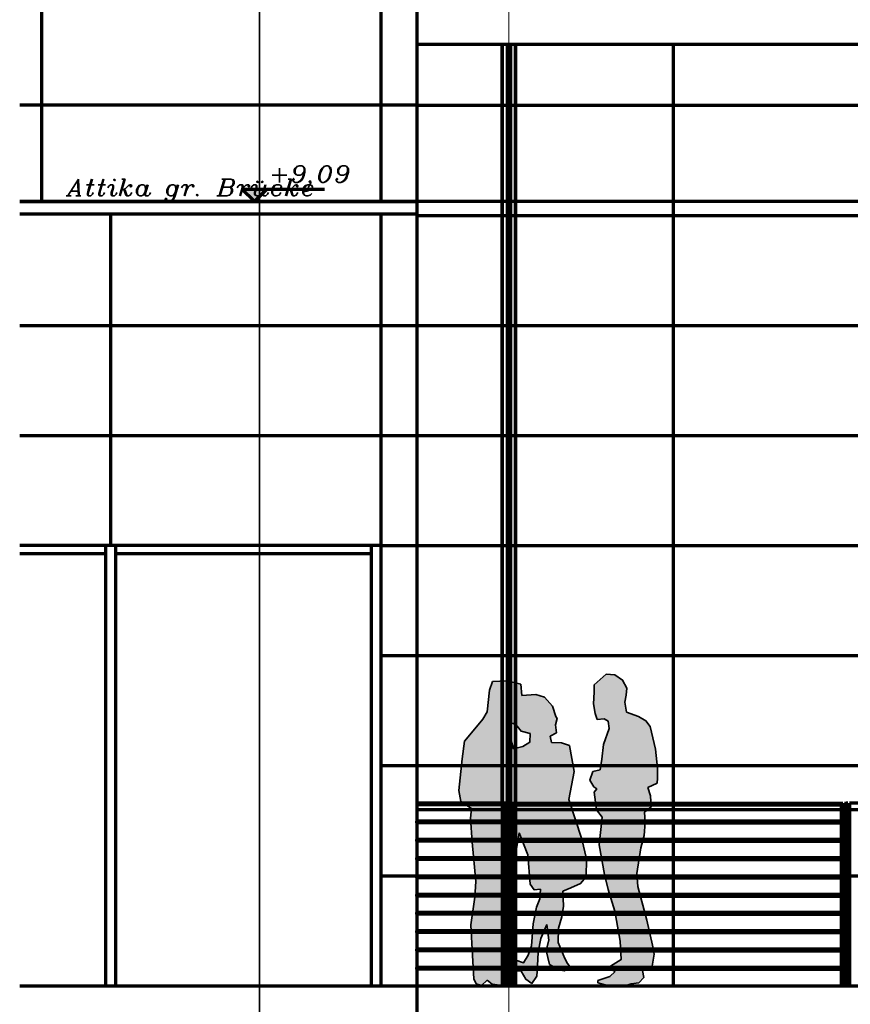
# Model space of a CAD drawing. Header units: millimetres. Extents: x -74 to 79, y 0 to 54.
# Tile 59 of 164: x -21.56 to -19.06, y 13.94 to 16.9. Entities that reach past the tile are written whole.
import ezdxf

# ---------------------------------------------------------------- set-up
doc = ezdxf.new("R2010")
doc.units = ezdxf.units.MM
for name, color, linetype, lineweight in [('10_Achsen Neubau', 7, 'Continuous', 20), ('Bemaßung 1_100', 7, 'Continuous', 20), ('Layout Plankopf.Layout', 7, 'Continuous', 20), ('WPG_Fassadenverkleidung', 7, 'Continuous', 20), ('WPG_Hilfslinien', 7, 'Continuous', 20), ('WPG_Pfosten-Riegel-Fassade', 7, 'Continuous', 20), ('WPG_Stahlprofile', 7, 'Continuous', 20)]:
    doc.layers.add(name, color=color, linetype=linetype, lineweight=lineweight)
doc.styles.add('Italic', font='Italic', dxfattribs={"width": 1.15})

msp = doc.modelspace()

# ---------------------------------------------------------------- hatches: boundary and pattern name
at = {"layer": 'Bemaßung 1_100', "lineweight": 35, "true_color": 0xcd6000}
msp.add_hatch(color=32, dxfattribs=at).paths.add_polyline_path([(-20.8507476, 16.3528756), (-20.8132476, 16.3903756), (-20.8882476, 16.3903756)])
at = {"layer": 'Layout Plankopf.Layout', "lineweight": 35, "true_color": 0x000000}
h = msp.add_hatch(color=18, dxfattribs=at)
h.paths.add_polyline_path([(-19.8652507, 14.4335692), (-19.8517058, 14.3744073), (-19.8521698, 14.320239), (-19.8698472, 14.3005916), (-19.8986598, 14.2873222), (-19.9223103, 14.2767843), (-19.9204202, 14.2317007), (-19.9259714, 14.1997915), (-19.9355406, 14.1658229), (-19.9367703, 14.1229062), (-19.9168133, 14.0742963), (-19.9086623, 14.059384), (-19.8988586, 14.0463708), (-19.918449, 14.0372994), (-19.9341112, 14.0403958), (-19.9631301, 14.0562624), (-19.9731782, 14.099005), (-19.9651429, 14.1292993), (-19.9707403, 14.1765102), (-19.9892498, 14.1341978), (-19.9965594, 14.0932455), (-19.9991369, 14.0526156), (-20.0005851, 14.0215823), (-20.0156955, 13.9991344), (-20.0338199, 14.0121758), (-20.0485321, 14.0361579), (-20.0777636, 14.037732), (-20.0931843, 14.0372752), (-20.0940707, 14.0241265), (-20.0737804, 14.0142076), (-20.0734022, 13.9999548), (-20.1038416, 13.9931198), (-20.1356416, 13.9974933), (-20.1504781, 14.0095039), (-20.1674645, 13.9935365), (-20.1832494, 13.9984088), (-20.1901753, 14.0128098), (-20.1943939, 14.0833165), (-20.1995134, 14.1757725), (-20.1873819, 14.2592921), (-20.1846582, 14.3064759), (-20.1951053, 14.4247448), (-20.2006263, 14.4969464), (-20.1972831, 14.5263257), (-20.2292904, 14.5465172), (-20.2357816, 14.5798415), (-20.2254424, 14.6755184), (-20.2181986, 14.7283565), (-20.1979687, 14.7541295), (-20.1639143, 14.7951209), (-20.1499482, 14.8168958), (-20.1437037, 14.882167), (-20.1341608, 14.9078047), (-20.0897511, 14.91024), (-20.0486737, 14.9005502), (-20.0463302, 14.866206), (-20.0043288, 14.8690719), (-19.9782005, 14.8607403), (-19.9537819, 14.8338518), (-19.9433591, 14.8030321), (-19.9399969, 14.7973121), (-19.9451705, 14.7773285), (-19.9417789, 14.7537633), (-19.961286, 14.7435081), (-19.9569955, 14.7241683), (-19.9266631, 14.7238587), (-19.9029432, 14.7159587), (-19.8886551, 14.6372165), (-19.9042968, 14.5528619), (-19.885507, 14.4952473)])
h.paths.add_polyline_path([(-20.053745, 14.4522382), (-20.0660509, 14.3800091), (-20.0672826, 14.3370922), (-20.0714335, 14.2933798), (-20.0792255, 14.2333574), (-20.0789783, 14.0816733), (-20.0644824, 14.0695737), (-20.0407651, 14.0616734), (-20.0268369, 14.0840402), (-20.0168646, 14.112087), (-20.0124752, 14.1784205), (-20.0022624, 14.2290899), (-19.991456, 14.253624), (-19.9899255, 14.283474), (-20.0088166, 14.28159), (-20.0209531, 14.2983121), (-20.0284328, 14.3861451)])
h.paths.add_polyline_path([(-20.0430046, 14.7129455), (-20.0218432, 14.7250979), (-20.0207034, 14.7519465), (-20.0484808, 14.7583803), (-20.0602215, 14.7736416), (-20.072659, 14.7817161), (-20.0900191, 14.7835062), (-20.0907679, 14.759659), (-20.0803996, 14.7383551), (-20.0709979, 14.705086)])
msp.add_hatch(color=18, dxfattribs=at).paths.add_polyline_path([(-19.6442123, 14.7044625), (-19.6373783, 14.6478179), (-19.6376831, 14.6174561), (-19.6384079, 14.6019387), (-19.6672593, 14.5892616), (-19.6591089, 14.5643185), (-19.6568154, 14.5307073), (-19.6767988, 14.514571), (-19.674792, 14.485161), (-19.6783654, 14.4448178), (-19.6878295, 14.4073037), (-19.6995376, 14.3306538), (-19.6974641, 14.2915322), (-19.6697276, 14.1899099), (-19.6533165, 14.1148822), (-19.6478672, 14.0872938), (-19.6537246, 14.0511987), (-19.6695772, 14.0483326), (-19.682576, 14.0385215), (-19.6790533, 14.017346), (-19.6936777, 14.0008797), (-19.7167097, 13.9987136), (-19.7381937, 13.9912983), (-19.7767685, 13.9904509), (-19.8178859, 14.000733), (-19.8172289, 14.0085116), (-19.7811557, 14.0198962), (-19.765601, 14.0358311), (-19.7871553, 14.0468531), (-19.7472391, 14.0715881), (-19.7504046, 14.1266986), (-19.7660931, 14.2172451), (-19.7860012, 14.2825161), (-19.7973532, 14.3269541), (-19.8130012, 14.4169074), (-19.8043896, 14.4995327), (-19.8213357, 14.5216373), (-19.8285214, 14.5746892), (-19.8207607, 14.5849455), (-19.8295851, 14.5906746), (-19.8415122, 14.6109656), (-19.8327386, 14.6368899), (-19.809939, 14.6426669), (-19.8056081, 14.6744126), (-19.8002759, 14.7182041), (-19.7833552, 14.7663566), (-19.7860734, 14.7887784), (-19.7978784, 14.7963011), (-19.8191355, 14.7942561), (-19.8251215, 14.8122889), (-19.8306496, 14.8410628), (-19.8288523, 14.875691), (-19.8285719, 14.8977215), (-19.7921405, 14.929952), (-19.7658672, 14.9281761), (-19.7428073, 14.9124967), (-19.7304202, 14.887762), (-19.7325951, 14.8673861), (-19.7365066, 14.8462972), (-19.7314473, 14.815706), (-19.6949014, 14.8027332), (-19.6726352, 14.7899754), (-19.6595511, 14.7724251)])
msp.add_hatch(color=18, dxfattribs=at).paths.add_polyline_path([(-19.6442123, 14.7044625), (-19.6373783, 14.6478179), (-19.6376831, 14.6174561), (-19.6384079, 14.6019387), (-19.6672593, 14.5892616), (-19.6591089, 14.5643185), (-19.6568154, 14.5307073), (-19.6767988, 14.514571), (-19.674792, 14.485161), (-19.6783654, 14.4448178), (-19.6878295, 14.4073037), (-19.6995376, 14.3306538), (-19.6974641, 14.2915322), (-19.6697276, 14.1899099), (-19.6533165, 14.1148822), (-19.6478672, 14.0872938), (-19.6537246, 14.0511987), (-19.6695772, 14.0483326), (-19.682576, 14.0385215), (-19.6790533, 14.017346), (-19.6936777, 14.0008797), (-19.7167097, 13.9987136), (-19.7381937, 13.9912983), (-19.7767685, 13.9904509), (-19.8178859, 14.000733), (-19.8172289, 14.0085116), (-19.7811557, 14.0198962), (-19.765601, 14.0358311), (-19.7871553, 14.0468531), (-19.7472391, 14.0715881), (-19.7504046, 14.1266986), (-19.7660931, 14.2172451), (-19.7860012, 14.2825161), (-19.7973532, 14.3269541), (-19.8130012, 14.4169074), (-19.8043896, 14.4995327), (-19.8213357, 14.5216373), (-19.8285214, 14.5746892), (-19.8207607, 14.5849455), (-19.8295851, 14.5906746), (-19.8415122, 14.6109656), (-19.8327386, 14.6368899), (-19.809939, 14.6426669), (-19.8056081, 14.6744126), (-19.8002759, 14.7182041), (-19.7833552, 14.7663566), (-19.7860734, 14.7887784), (-19.7978784, 14.7963011), (-19.8191355, 14.7942561), (-19.8251215, 14.8122889), (-19.8306496, 14.8410628), (-19.8288523, 14.875691), (-19.8285719, 14.8977215), (-19.7921405, 14.929952), (-19.7658672, 14.9281761), (-19.7428073, 14.9124967), (-19.7304202, 14.887762), (-19.7325951, 14.8673861), (-19.7365066, 14.8462972), (-19.7314473, 14.815706), (-19.6949014, 14.8027332), (-19.6726352, 14.7899754), (-19.6595511, 14.7724251)])
at = {"layer": 'WPG_Stahlprofile', "lineweight": 35, "true_color": 0xffffff}
for points in [[(-20.1001453, 14.4874118), (-20.1001453, 14.4824118), (-20.3618172, 14.4824118), (-20.3618172, 14.4874118)], [(-20.0701453, 14.4824118), (-19.0851453, 14.4824118), (-19.0851453, 14.4874118), (-20.0701453, 14.4874118)], [(-20.1001453, 14.4324118), (-20.1001453, 14.4274118), (-20.3618172, 14.4274118), (-20.3618172, 14.4324118)], [(-20.0701453, 14.4274118), (-19.0851453, 14.4274118), (-19.0851453, 14.4324118), (-20.0701453, 14.4324118)], [(-20.1001453, 14.3774118), (-20.1001453, 14.3724118), (-20.3618172, 14.3724118), (-20.3618172, 14.3774118)], [(-20.0701453, 14.3724118), (-19.0851453, 14.3724118), (-19.0851453, 14.3774118), (-20.0701453, 14.3774118)], [(-20.1001453, 14.3224118), (-20.1001453, 14.3174118), (-20.3618172, 14.3174118), (-20.3618172, 14.3224118)], [(-20.0701453, 14.3174118), (-19.0851453, 14.3174118), (-19.0851453, 14.3224118), (-20.0701453, 14.3224118)], [(-20.1001453, 14.2674118), (-20.1001453, 14.2624118), (-20.3618172, 14.2624118), (-20.3618172, 14.2674118)], [(-20.0701453, 14.2624118), (-19.0851453, 14.2624118), (-19.0851453, 14.2674118), (-20.0701453, 14.2674118)], [(-20.1001453, 14.2124118), (-20.1001453, 14.2074118), (-20.3618172, 14.2074118), (-20.3618172, 14.2124118)], [(-20.0701453, 14.2074118), (-19.0851453, 14.2074118), (-19.0851453, 14.2124118), (-20.0701453, 14.2124118)], [(-20.1001453, 14.1574118), (-20.1001453, 14.1524118), (-20.3618172, 14.1524118), (-20.3618172, 14.1574118)], [(-20.0701453, 14.1524118), (-19.0851453, 14.1524118), (-19.0851453, 14.1574118), (-20.0701453, 14.1574118)], [(-20.1001453, 14.1024118), (-20.1001453, 14.0974118), (-20.3618172, 14.0974118), (-20.3618172, 14.1024118)], [(-20.0701453, 14.0974118), (-19.0851453, 14.0974118), (-19.0851453, 14.1024118), (-20.0701453, 14.1024118)], [(-20.1001453, 14.0472867), (-20.1001453, 14.0422867), (-20.3618172, 14.0422867), (-20.3618172, 14.0472867)], [(-20.0701453, 14.0422867), (-19.0851453, 14.0422867), (-19.0851453, 14.0472867), (-20.0701453, 14.0472867)]]:
    msp.add_hatch(color=7, dxfattribs=at).paths.add_polyline_path(points)

# ---------------------------------------------------------------- linework, layer by layer
at = {"color": 2, "linetype": 'Continuous', "lineweight": 35}
for p, q in [((-20.3643172, 16.3528756), (-21.5571491, 16.3528756)), ((-20.3643172, 16.3528756), (-21.5571491, 16.3528756)), ((-20.3643172, 13.9924118), (-21.5571491, 13.9924118)), ((-20.3643172, 13.9924118), (-21.5571491, 13.9924118))]:
    msp.add_line(p, q, dxfattribs=at)
at = {"layer": '10_Achsen Neubau', "color": 2, "linetype": 'Continuous', "lineweight": 35}
msp.add_line((-20.8355385, 18.9931254), (-20.8355385, 11.0247882), dxfattribs=at)
at = {"layer": '10_Achsen Neubau', "color": 7, "linetype": 'Continuous', "lineweight": 18}
for p, q in [((-20.3618172, 18.4340686), (-20.3618172, 11.0247882)), ((-20.0851454, 18.4340686), (-20.0851454, 11.0247882))]:
    msp.add_line(p, q, dxfattribs=at)
at = {"layer": 'Bemaßung 1_100', "color": 1, "linetype": 'Continuous', "lineweight": 70}
for p, q in [((-20.8507476, 16.3528756), (-20.8882476, 16.3903756)), ((-20.8882476, 16.3903756), (-20.8132476, 16.3903756)), ((-20.8132476, 16.3903756), (-20.8507476, 16.3528756)), ((-20.8132476, 16.3903756), (-20.6399901, 16.3903756))]:
    msp.add_line(p, q, dxfattribs=at)
at = {"layer": 'Bemaßung 1_100', "color": 9, "linetype": 'Continuous', "lineweight": 0}
for p, q in [((-20.8132476, 16.3903756), (-20.8882476, 16.3903756)), ((-20.8882476, 16.3903756), (-20.8507476, 16.3528756)), ((-20.8507476, 16.3528756), (-20.8132476, 16.3903756))]:
    msp.add_line(p, q, dxfattribs=at)
at = {"layer": 'Layout Plankopf.Layout', "color": 9, "linetype": 'Continuous', "lineweight": 0}
for p, q in [((-20.1437037, 14.882167), (-20.1341608, 14.9078047)), ((-20.1341608, 14.9078047), (-20.0897511, 14.91024)), ((-20.0897511, 14.91024), (-20.0486737, 14.9005502)), ((-19.8285719, 14.8977215), (-19.7921405, 14.929952)), ((-19.8285719, 14.8977215), (-19.7921405, 14.929952)), ((-19.7921405, 14.929952), (-19.7658672, 14.9281761)), ((-19.7921405, 14.929952), (-19.7658672, 14.9281761)), ((-19.7658672, 14.9281761), (-19.7428073, 14.9124967)), ((-19.7658672, 14.9281761), (-19.7428073, 14.9124967)), ((-19.7428073, 14.9124967), (-19.7304202, 14.887762)), ((-19.7428073, 14.9124967), (-19.7304202, 14.887762)), ((-20.1499482, 14.8168958), (-20.1437037, 14.882167)), ((-20.0486737, 14.9005502), (-20.0463302, 14.866206)), ((-19.8288523, 14.875691), (-19.8285719, 14.8977215)), ((-19.8288523, 14.875691), (-19.8285719, 14.8977215)), ((-19.7304202, 14.887762), (-19.7325951, 14.8673861)), ((-19.7304202, 14.887762), (-19.7325951, 14.8673861)), ((-20.0463302, 14.866206), (-20.0043288, 14.8690719)), ((-20.0043288, 14.8690719), (-19.9782005, 14.8607403)), ((-19.9782005, 14.8607403), (-19.9537819, 14.8338518)), ((-19.8306496, 14.8410628), (-19.8288523, 14.875691)), ((-19.8306496, 14.8410628), (-19.8288523, 14.875691)), ((-19.7325951, 14.8673861), (-19.7365066, 14.8462972)), ((-19.7325951, 14.8673861), (-19.7365066, 14.8462972)), ((-19.9537819, 14.8338518), (-19.9433591, 14.8030321)), ((-19.8251215, 14.8122889), (-19.8306496, 14.8410628)), ((-19.8251215, 14.8122889), (-19.8306496, 14.8410628)), ((-19.7365066, 14.8462972), (-19.7314473, 14.815706)), ((-19.7365066, 14.8462972), (-19.7314473, 14.815706)), ((-20.1979687, 14.7541295), (-20.1639143, 14.7951209)), ((-20.1639143, 14.7951209), (-20.1499482, 14.8168958)), ((-19.9399969, 14.7973121), (-19.9451705, 14.7773285)), ((-19.9433591, 14.8030321), (-19.9399969, 14.7973121)), ((-19.8191355, 14.7942561), (-19.8251215, 14.8122889)), ((-19.8191355, 14.7942561), (-19.8251215, 14.8122889)), ((-19.7978784, 14.7963011), (-19.8191355, 14.7942561)), ((-19.7978784, 14.7963011), (-19.8191355, 14.7942561)), ((-19.7860734, 14.7887784), (-19.7978784, 14.7963011)), ((-19.7860734, 14.7887784), (-19.7978784, 14.7963011)), ((-19.7833552, 14.7663566), (-19.7860734, 14.7887784)), ((-19.7833552, 14.7663566), (-19.7860734, 14.7887784)), ((-19.7314473, 14.815706), (-19.6949014, 14.8027332)), ((-19.7314473, 14.815706), (-19.6949014, 14.8027332)), ((-19.6949014, 14.8027332), (-19.6726352, 14.7899754)), ((-19.6949014, 14.8027332), (-19.6726352, 14.7899754)), ((-19.6726352, 14.7899754), (-19.6595511, 14.7724251)), ((-19.6726352, 14.7899754), (-19.6595511, 14.7724251)), ((-20.0900191, 14.7835062), (-20.0907679, 14.759659)), ((-20.0907679, 14.759659), (-20.0803996, 14.7383551)), ((-20.072659, 14.7817161), (-20.0900191, 14.7835062)), ((-20.0602215, 14.7736416), (-20.072659, 14.7817161)), ((-20.0484808, 14.7583803), (-20.0602215, 14.7736416)), ((-20.0207034, 14.7519465), (-20.0484808, 14.7583803)), ((-19.9451705, 14.7773285), (-19.9417789, 14.7537633)), ((-19.8002759, 14.7182041), (-19.7833552, 14.7663566)), ((-19.8002759, 14.7182041), (-19.7833552, 14.7663566)), ((-19.6595511, 14.7724251), (-19.6442123, 14.7044625)), ((-19.6595511, 14.7724251), (-19.6442123, 14.7044625)), ((-20.2181986, 14.7283565), (-20.1979687, 14.7541295)), ((-20.0803996, 14.7383551), (-20.0709979, 14.705086)), ((-20.0218432, 14.7250979), (-20.0207034, 14.7519465)), ((-19.9417789, 14.7537633), (-19.961286, 14.7435081)), ((-19.961286, 14.7435081), (-19.9569955, 14.7241683)), ((-20.2254424, 14.6755184), (-20.2181986, 14.7283565)), ((-20.0709979, 14.705086), (-20.0430046, 14.7129455)), ((-20.0430046, 14.7129455), (-20.0218432, 14.7250979)), ((-19.9569955, 14.7241683), (-19.9266631, 14.7238587)), ((-19.9266631, 14.7238587), (-19.9029432, 14.7159587)), ((-19.9029432, 14.7159587), (-19.8886551, 14.6372165)), ((-19.8056081, 14.6744126), (-19.8002759, 14.7182041)), ((-19.8056081, 14.6744126), (-19.8002759, 14.7182041)), ((-19.6442123, 14.7044625), (-19.6373783, 14.6478179)), ((-19.6442123, 14.7044625), (-19.6373783, 14.6478179)), ((-20.2357816, 14.5798415), (-20.2254424, 14.6755184)), ((-19.809939, 14.6426669), (-19.8056081, 14.6744126)), ((-19.809939, 14.6426669), (-19.8056081, 14.6744126)), ((-19.8327386, 14.6368899), (-19.809939, 14.6426669)), ((-19.8327386, 14.6368899), (-19.809939, 14.6426669)), ((-19.6373783, 14.6478179), (-19.6376831, 14.6174561)), ((-19.6373783, 14.6478179), (-19.6376831, 14.6174561)), ((-19.8886551, 14.6372165), (-19.9042968, 14.5528619)), ((-19.8415122, 14.6109656), (-19.8327386, 14.6368899)), ((-19.8415122, 14.6109656), (-19.8327386, 14.6368899)), ((-19.8295851, 14.5906746), (-19.8415122, 14.6109656)), ((-19.8295851, 14.5906746), (-19.8415122, 14.6109656)), ((-19.6376831, 14.6174561), (-19.6384079, 14.6019387)), ((-19.6376831, 14.6174561), (-19.6384079, 14.6019387)), ((-19.8207607, 14.5849455), (-19.8295851, 14.5906746)), ((-19.8207607, 14.5849455), (-19.8295851, 14.5906746)), ((-19.8285214, 14.5746892), (-19.8207607, 14.5849455)), ((-19.8285214, 14.5746892), (-19.8207607, 14.5849455)), ((-19.6384079, 14.6019387), (-19.6672593, 14.5892616)), ((-19.6384079, 14.6019387), (-19.6672593, 14.5892616)), ((-19.6672593, 14.5892616), (-19.6591089, 14.5643185)), ((-19.6672593, 14.5892616), (-19.6591089, 14.5643185)), ((-20.2292904, 14.5465172), (-20.2357816, 14.5798415)), ((-19.9042968, 14.5528619), (-19.885507, 14.4952473)), ((-19.8213357, 14.5216373), (-19.8285214, 14.5746892)), ((-19.8213357, 14.5216373), (-19.8285214, 14.5746892)), ((-19.6591089, 14.5643185), (-19.6568154, 14.5307073)), ((-19.6591089, 14.5643185), (-19.6568154, 14.5307073)), ((-20.1972831, 14.5263257), (-20.2292904, 14.5465172)), ((-20.2006263, 14.4969464), (-20.1972831, 14.5263257)), ((-19.8043896, 14.4995327), (-19.8213357, 14.5216373)), ((-19.8043896, 14.4995327), (-19.8213357, 14.5216373)), ((-19.6568154, 14.5307073), (-19.6767988, 14.514571)), ((-19.6568154, 14.5307073), (-19.6767988, 14.514571)), ((-20.1951053, 14.4247448), (-20.2006263, 14.4969464)), ((-19.885507, 14.4952473), (-19.8652507, 14.4335692)), ((-19.8130012, 14.4169074), (-19.8043896, 14.4995327)), ((-19.8130012, 14.4169074), (-19.8043896, 14.4995327)), ((-19.6767988, 14.514571), (-19.674792, 14.485161)), ((-19.6767988, 14.514571), (-19.674792, 14.485161)), ((-19.674792, 14.485161), (-19.6783654, 14.4448178)), ((-19.674792, 14.485161), (-19.6783654, 14.4448178)), ((-20.053745, 14.4522382), (-20.0660509, 14.3800091)), ((-20.0284328, 14.3861451), (-20.053745, 14.4522382)), ((-19.8652507, 14.4335692), (-19.8517058, 14.3744073)), ((-19.6783654, 14.4448178), (-19.6878295, 14.4073037)), ((-19.6783654, 14.4448178), (-19.6878295, 14.4073037)), ((-20.1846582, 14.3064759), (-20.1951053, 14.4247448)), ((-19.7973532, 14.3269541), (-19.8130012, 14.4169074)), ((-19.7973532, 14.3269541), (-19.8130012, 14.4169074)), ((-19.6878295, 14.4073037), (-19.6995376, 14.3306538)), ((-19.6878295, 14.4073037), (-19.6995376, 14.3306538)), ((-20.0660509, 14.3800091), (-20.0672826, 14.3370922)), ((-20.0209531, 14.2983121), (-20.0284328, 14.3861451)), ((-19.8517058, 14.3744073), (-19.8521698, 14.320239)), ((-20.0672826, 14.3370922), (-20.0714335, 14.2933798)), ((-19.8521698, 14.320239), (-19.8698472, 14.3005916)), ((-19.7860012, 14.2825161), (-19.7973532, 14.3269541)), ((-19.7860012, 14.2825161), (-19.7973532, 14.3269541)), ((-19.6995376, 14.3306538), (-19.6974641, 14.2915322)), ((-19.6995376, 14.3306538), (-19.6974641, 14.2915322)), ((-20.1873819, 14.2592921), (-20.1846582, 14.3064759)), ((-20.0714335, 14.2933798), (-20.0792255, 14.2333574)), ((-20.0088166, 14.28159), (-20.0209531, 14.2983121)), ((-19.8986598, 14.2873222), (-19.9223103, 14.2767843)), ((-19.8698472, 14.3005916), (-19.8986598, 14.2873222)), ((-19.6974641, 14.2915322), (-19.6697276, 14.1899099)), ((-19.6974641, 14.2915322), (-19.6697276, 14.1899099)), ((-20.1995134, 14.1757725), (-20.1873819, 14.2592921)), ((-19.9899255, 14.283474), (-20.0088166, 14.28159)), ((-19.991456, 14.253624), (-19.9899255, 14.283474)), ((-19.9223103, 14.2767843), (-19.9204202, 14.2317007)), ((-19.7660931, 14.2172451), (-19.7860012, 14.2825161)), ((-19.7660931, 14.2172451), (-19.7860012, 14.2825161)), ((-20.0792255, 14.2333574), (-20.0789783, 14.0816733)), ((-20.0124752, 14.1784205), (-20.0022624, 14.2290899)), ((-20.0022624, 14.2290899), (-19.991456, 14.253624)), ((-19.9204202, 14.2317007), (-19.9259714, 14.1997915)), ((-19.9259714, 14.1997915), (-19.9355406, 14.1658229)), ((-19.7504046, 14.1266986), (-19.7660931, 14.2172451)), ((-19.7504046, 14.1266986), (-19.7660931, 14.2172451)), ((-20.1943939, 14.0833165), (-20.1995134, 14.1757725)), ((-20.0168646, 14.112087), (-20.0124752, 14.1784205)), ((-19.9707403, 14.1765102), (-19.9892498, 14.1341978)), ((-19.9651429, 14.1292993), (-19.9707403, 14.1765102)), ((-19.9355406, 14.1658229), (-19.9367703, 14.1229062)), ((-19.6697276, 14.1899099), (-19.6533165, 14.1148822)), ((-19.6697276, 14.1899099), (-19.6533165, 14.1148822)), ((-20.0268369, 14.0840402), (-20.0168646, 14.112087)), ((-19.9892498, 14.1341978), (-19.9965594, 14.0932455)), ((-19.9731782, 14.099005), (-19.9651429, 14.1292993)), ((-19.9367703, 14.1229062), (-19.9168133, 14.0742963)), ((-19.7472391, 14.0715881), (-19.7504046, 14.1266986)), ((-19.7472391, 14.0715881), (-19.7504046, 14.1266986)), ((-19.6533165, 14.1148822), (-19.6478672, 14.0872938)), ((-19.6533165, 14.1148822), (-19.6478672, 14.0872938)), ((-20.1901753, 14.0128098), (-20.1943939, 14.0833165)), ((-20.0789783, 14.0816733), (-20.0644824, 14.0695737)), ((-20.0407651, 14.0616734), (-20.0268369, 14.0840402)), ((-19.9965594, 14.0932455), (-19.9991369, 14.0526156)), ((-19.9631301, 14.0562624), (-19.9731782, 14.099005)), ((-19.6478672, 14.0872938), (-19.6537246, 14.0511987)), ((-19.6478672, 14.0872938), (-19.6537246, 14.0511987)), ((-20.0644824, 14.0695737), (-20.0407651, 14.0616734)), ((-19.9991369, 14.0526156), (-20.0005851, 14.0215823)), ((-19.9341112, 14.0403958), (-19.9631301, 14.0562624)), ((-19.9168133, 14.0742963), (-19.9086623, 14.059384)), ((-19.9086623, 14.059384), (-19.8988586, 14.0463708)), ((-19.7871553, 14.0468531), (-19.7472391, 14.0715881)), ((-19.7871553, 14.0468531), (-19.7472391, 14.0715881)), ((-19.6695772, 14.0483326), (-19.682576, 14.0385215)), ((-19.6695772, 14.0483326), (-19.682576, 14.0385215)), ((-19.6537246, 14.0511987), (-19.6695772, 14.0483326)), ((-19.6537246, 14.0511987), (-19.6695772, 14.0483326)), ((-20.0931843, 14.0372752), (-20.0940707, 14.0241265)), ((-20.0940707, 14.0241265), (-20.0737804, 14.0142076)), ((-20.0777636, 14.037732), (-20.0931843, 14.0372752)), ((-20.0485321, 14.0361579), (-20.0777636, 14.037732)), ((-20.0338199, 14.0121758), (-20.0485321, 14.0361579)), ((-20.0005851, 14.0215823), (-20.0156955, 13.9991344)), ((-19.918449, 14.0372994), (-19.9341112, 14.0403958)), ((-19.8988586, 14.0463708), (-19.918449, 14.0372994)), ((-19.8172289, 14.0085116), (-19.7811557, 14.0198962)), ((-19.8172289, 14.0085116), (-19.7811557, 14.0198962)), ((-19.765601, 14.0358311), (-19.7871553, 14.0468531)), ((-19.765601, 14.0358311), (-19.7871553, 14.0468531)), ((-19.7811557, 14.0198962), (-19.765601, 14.0358311)), ((-19.7811557, 14.0198962), (-19.765601, 14.0358311)), ((-19.6790533, 14.017346), (-19.6936777, 14.0008797)), ((-19.6790533, 14.017346), (-19.6936777, 14.0008797)), ((-19.682576, 14.0385215), (-19.6790533, 14.017346)), ((-19.682576, 14.0385215), (-19.6790533, 14.017346)), ((-20.1832494, 13.9984088), (-20.1901753, 14.0128098)), ((-20.1674645, 13.9935365), (-20.1832494, 13.9984088)), ((-20.1504781, 14.0095039), (-20.1674645, 13.9935365)), ((-20.1356416, 13.9974933), (-20.1504781, 14.0095039)), ((-20.1038416, 13.9931198), (-20.1356416, 13.9974933)), ((-20.0734022, 13.9999548), (-20.1038416, 13.9931198)), ((-20.0737804, 14.0142076), (-20.0734022, 13.9999548)), ((-20.0156955, 13.9991344), (-20.0338199, 14.0121758)), ((-19.8178859, 14.000733), (-19.8172289, 14.0085116)), ((-19.8178859, 14.000733), (-19.8172289, 14.0085116)), ((-19.7767685, 13.9904509), (-19.8178859, 14.000733)), ((-19.7767685, 13.9904509), (-19.8178859, 14.000733)), ((-19.7381937, 13.9912983), (-19.7767685, 13.9904509)), ((-19.7381937, 13.9912983), (-19.7767685, 13.9904509)), ((-19.7167097, 13.9987136), (-19.7381937, 13.9912983)), ((-19.7167097, 13.9987136), (-19.7381937, 13.9912983)), ((-19.6936777, 14.0008797), (-19.7167097, 13.9987136)), ((-19.6936777, 14.0008797), (-19.7167097, 13.9987136))]:
    msp.add_line(p, q, dxfattribs=at)
at = {"layer": 'Layout Plankopf.Layout', "color": 2, "linetype": 'Continuous', "lineweight": 35}
for p, q in [((-20.1437037, 14.882167), (-20.1341608, 14.9078047)), ((-20.1341608, 14.9078047), (-20.0897511, 14.91024)), ((-20.0897511, 14.91024), (-20.0486737, 14.9005502)), ((-19.8285719, 14.8977215), (-19.7921405, 14.929952)), ((-19.7921405, 14.929952), (-19.7658672, 14.9281761)), ((-19.7658672, 14.9281761), (-19.7428073, 14.9124967)), ((-19.7428073, 14.9124967), (-19.7304202, 14.887762)), ((-20.1499482, 14.8168958), (-20.1437037, 14.882167)), ((-20.0486737, 14.9005502), (-20.0463302, 14.866206)), ((-19.8288523, 14.875691), (-19.8285719, 14.8977215)), ((-19.7304202, 14.887762), (-19.7325951, 14.8673861)), ((-20.0463302, 14.866206), (-20.0043288, 14.8690719)), ((-20.0043288, 14.8690719), (-19.9782005, 14.8607403)), ((-19.9782005, 14.8607403), (-19.9537819, 14.8338518)), ((-19.8306496, 14.8410628), (-19.8288523, 14.875691)), ((-19.7325951, 14.8673861), (-19.7365066, 14.8462972)), ((-19.9537819, 14.8338518), (-19.9433591, 14.8030321)), ((-19.8251215, 14.8122889), (-19.8306496, 14.8410628)), ((-19.7365066, 14.8462972), (-19.7314473, 14.815706)), ((-20.1979687, 14.7541295), (-20.1639143, 14.7951209)), ((-20.1639143, 14.7951209), (-20.1499482, 14.8168958)), ((-19.9399969, 14.7973121), (-19.9451705, 14.7773285)), ((-19.9433591, 14.8030321), (-19.9399969, 14.7973121)), ((-19.8191355, 14.7942561), (-19.8251215, 14.8122889)), ((-19.7978784, 14.7963011), (-19.8191355, 14.7942561)), ((-19.7860734, 14.7887784), (-19.7978784, 14.7963011)), ((-19.7833552, 14.7663566), (-19.7860734, 14.7887784)), ((-19.7314473, 14.815706), (-19.6949014, 14.8027332)), ((-19.6949014, 14.8027332), (-19.6726352, 14.7899754)), ((-19.6726352, 14.7899754), (-19.6595511, 14.7724251)), ((-20.0900191, 14.7835062), (-20.0907679, 14.759659)), ((-20.0907679, 14.759659), (-20.0803996, 14.7383551)), ((-20.072659, 14.7817161), (-20.0900191, 14.7835062)), ((-20.0602215, 14.7736416), (-20.072659, 14.7817161)), ((-20.0484808, 14.7583803), (-20.0602215, 14.7736416)), ((-20.0207034, 14.7519465), (-20.0484808, 14.7583803)), ((-19.9451705, 14.7773285), (-19.9417789, 14.7537633)), ((-19.8002759, 14.7182041), (-19.7833552, 14.7663566)), ((-19.6595511, 14.7724251), (-19.6442123, 14.7044625)), ((-20.2181986, 14.7283565), (-20.1979687, 14.7541295)), ((-20.0803996, 14.7383551), (-20.0709979, 14.705086)), ((-20.0218432, 14.7250979), (-20.0207034, 14.7519465)), ((-19.9417789, 14.7537633), (-19.961286, 14.7435081)), ((-19.961286, 14.7435081), (-19.9569955, 14.7241683)), ((-20.2254424, 14.6755184), (-20.2181986, 14.7283565)), ((-20.0709979, 14.705086), (-20.0430046, 14.7129455)), ((-20.0430046, 14.7129455), (-20.0218432, 14.7250979)), ((-19.9569955, 14.7241683), (-19.9266631, 14.7238587)), ((-19.9266631, 14.7238587), (-19.9029432, 14.7159587)), ((-19.9029432, 14.7159587), (-19.8886551, 14.6372165)), ((-19.8056081, 14.6744126), (-19.8002759, 14.7182041)), ((-19.6442123, 14.7044625), (-19.6373783, 14.6478179)), ((-20.2357816, 14.5798415), (-20.2254424, 14.6755184)), ((-19.809939, 14.6426669), (-19.8056081, 14.6744126)), ((-19.8327386, 14.6368899), (-19.809939, 14.6426669)), ((-19.6373783, 14.6478179), (-19.6376831, 14.6174561)), ((-19.8886551, 14.6372165), (-19.9042968, 14.5528619)), ((-19.8415122, 14.6109656), (-19.8327386, 14.6368899)), ((-19.8295851, 14.5906746), (-19.8415122, 14.6109656)), ((-19.6376831, 14.6174561), (-19.6384079, 14.6019387)), ((-19.8207607, 14.5849455), (-19.8295851, 14.5906746)), ((-19.8285214, 14.5746892), (-19.8207607, 14.5849455)), ((-19.6384079, 14.6019387), (-19.6672593, 14.5892616)), ((-19.6672593, 14.5892616), (-19.6591089, 14.5643185)), ((-20.2292904, 14.5465172), (-20.2357816, 14.5798415)), ((-19.9042968, 14.5528619), (-19.885507, 14.4952473)), ((-19.8213357, 14.5216373), (-19.8285214, 14.5746892)), ((-19.6591089, 14.5643185), (-19.6568154, 14.5307073)), ((-20.1972831, 14.5263257), (-20.2292904, 14.5465172)), ((-20.2006263, 14.4969464), (-20.1972831, 14.5263257)), ((-19.8043896, 14.4995327), (-19.8213357, 14.5216373)), ((-19.6568154, 14.5307073), (-19.6767988, 14.514571)), ((-20.1951053, 14.4247448), (-20.2006263, 14.4969464)), ((-19.885507, 14.4952473), (-19.8652507, 14.4335692)), ((-19.8130012, 14.4169074), (-19.8043896, 14.4995327)), ((-19.6767988, 14.514571), (-19.674792, 14.485161)), ((-19.674792, 14.485161), (-19.6783654, 14.4448178)), ((-20.053745, 14.4522382), (-20.0660509, 14.3800091)), ((-20.0284328, 14.3861451), (-20.053745, 14.4522382)), ((-19.8652507, 14.4335692), (-19.8517058, 14.3744073)), ((-19.6783654, 14.4448178), (-19.6878295, 14.4073037)), ((-20.1846582, 14.3064759), (-20.1951053, 14.4247448)), ((-19.7973532, 14.3269541), (-19.8130012, 14.4169074)), ((-19.6878295, 14.4073037), (-19.6995376, 14.3306538)), ((-20.0660509, 14.3800091), (-20.0672826, 14.3370922)), ((-20.0209531, 14.2983121), (-20.0284328, 14.3861451)), ((-19.8517058, 14.3744073), (-19.8521698, 14.320239)), ((-20.0672826, 14.3370922), (-20.0714335, 14.2933798)), ((-19.8521698, 14.320239), (-19.8698472, 14.3005916)), ((-19.7860012, 14.2825161), (-19.7973532, 14.3269541)), ((-19.6995376, 14.3306538), (-19.6974641, 14.2915322)), ((-20.1873819, 14.2592921), (-20.1846582, 14.3064759)), ((-20.0714335, 14.2933798), (-20.0792255, 14.2333574)), ((-20.0088166, 14.28159), (-20.0209531, 14.2983121)), ((-19.8986598, 14.2873222), (-19.9223103, 14.2767843)), ((-19.8698472, 14.3005916), (-19.8986598, 14.2873222)), ((-19.6974641, 14.2915322), (-19.6697276, 14.1899099)), ((-20.1995134, 14.1757725), (-20.1873819, 14.2592921)), ((-19.9899255, 14.283474), (-20.0088166, 14.28159)), ((-19.991456, 14.253624), (-19.9899255, 14.283474)), ((-19.9223103, 14.2767843), (-19.9204202, 14.2317007)), ((-19.7660931, 14.2172451), (-19.7860012, 14.2825161)), ((-20.0792255, 14.2333574), (-20.0789783, 14.0816733)), ((-20.0124752, 14.1784205), (-20.0022624, 14.2290899)), ((-20.0022624, 14.2290899), (-19.991456, 14.253624)), ((-19.9204202, 14.2317007), (-19.9259714, 14.1997915)), ((-19.9259714, 14.1997915), (-19.9355406, 14.1658229)), ((-19.7504046, 14.1266986), (-19.7660931, 14.2172451)), ((-20.1943939, 14.0833165), (-20.1995134, 14.1757725)), ((-20.0168646, 14.112087), (-20.0124752, 14.1784205)), ((-19.9707403, 14.1765102), (-19.9892498, 14.1341978)), ((-19.9651429, 14.1292993), (-19.9707403, 14.1765102)), ((-19.9355406, 14.1658229), (-19.9367703, 14.1229062)), ((-19.6697276, 14.1899099), (-19.6533165, 14.1148822)), ((-20.0268369, 14.0840402), (-20.0168646, 14.112087)), ((-19.9892498, 14.1341978), (-19.9965594, 14.0932455)), ((-19.9731782, 14.099005), (-19.9651429, 14.1292993)), ((-19.9367703, 14.1229062), (-19.9168133, 14.0742963)), ((-19.7472391, 14.0715881), (-19.7504046, 14.1266986)), ((-19.6533165, 14.1148822), (-19.6478672, 14.0872938)), ((-20.1901753, 14.0128098), (-20.1943939, 14.0833165)), ((-20.0789783, 14.0816733), (-20.0644824, 14.0695737)), ((-20.0407651, 14.0616734), (-20.0268369, 14.0840402)), ((-19.9965594, 14.0932455), (-19.9991369, 14.0526156)), ((-19.9631301, 14.0562624), (-19.9731782, 14.099005)), ((-19.6478672, 14.0872938), (-19.6537246, 14.0511987)), ((-20.0644824, 14.0695737), (-20.0407651, 14.0616734)), ((-19.9991369, 14.0526156), (-20.0005851, 14.0215823)), ((-19.9341112, 14.0403958), (-19.9631301, 14.0562624)), ((-19.9168133, 14.0742963), (-19.9086623, 14.059384)), ((-19.9086623, 14.059384), (-19.8988586, 14.0463708)), ((-19.7871553, 14.0468531), (-19.7472391, 14.0715881)), ((-19.6695772, 14.0483326), (-19.682576, 14.0385215)), ((-19.6537246, 14.0511987), (-19.6695772, 14.0483326)), ((-20.0931843, 14.0372752), (-20.0940707, 14.0241265)), ((-20.0940707, 14.0241265), (-20.0737804, 14.0142076)), ((-20.0777636, 14.037732), (-20.0931843, 14.0372752)), ((-20.0485321, 14.0361579), (-20.0777636, 14.037732)), ((-20.0338199, 14.0121758), (-20.0485321, 14.0361579)), ((-20.0005851, 14.0215823), (-20.0156955, 13.9991344)), ((-19.918449, 14.0372994), (-19.9341112, 14.0403958)), ((-19.8988586, 14.0463708), (-19.918449, 14.0372994)), ((-19.8172289, 14.0085116), (-19.7811557, 14.0198962)), ((-19.765601, 14.0358311), (-19.7871553, 14.0468531)), ((-19.7811557, 14.0198962), (-19.765601, 14.0358311)), ((-19.6790533, 14.017346), (-19.6936777, 14.0008797)), ((-19.682576, 14.0385215), (-19.6790533, 14.017346)), ((-20.1832494, 13.9984088), (-20.1901753, 14.0128098)), ((-20.1674645, 13.9935365), (-20.1832494, 13.9984088)), ((-20.1504781, 14.0095039), (-20.1674645, 13.9935365)), ((-20.1356416, 13.9974933), (-20.1504781, 14.0095039)), ((-20.1038416, 13.9931198), (-20.1356416, 13.9974933)), ((-20.0734022, 13.9999548), (-20.1038416, 13.9931198)), ((-20.0737804, 14.0142076), (-20.0734022, 13.9999548)), ((-20.0156955, 13.9991344), (-20.0338199, 14.0121758)), ((-19.8178859, 14.000733), (-19.8172289, 14.0085116)), ((-19.7767685, 13.9904509), (-19.8178859, 14.000733)), ((-19.7381937, 13.9912983), (-19.7767685, 13.9904509)), ((-19.7167097, 13.9987136), (-19.7381937, 13.9912983)), ((-19.6936777, 14.0008797), (-19.7167097, 13.9987136))]:
    msp.add_line(p, q, dxfattribs=at)
at = {"layer": 'WPG_Fassadenverkleidung', "color": 1, "linetype": 'Continuous', "lineweight": 70}
for p, q in [((-20.3618172, 17.4339931), (-20.3618172, 11.6524111)), ((-19.5898394, 13.9924118), (-19.5898394, 16.8265046)), ((-20.3618172, 16.6424098), (-16.9313188, 16.6424098)), ((-21.5571491, 16.3528756), (-20.3618172, 16.3528756)), ((-21.5571491, 16.3156991), (-20.3618172, 16.3156991)), ((-21.2824527, 15.3174108), (-21.2824527, 16.3156991)), ((-20.4689169, 15.3174108), (-20.4689169, 16.3156991)), ((-20.3618172, 16.3111601), (-16.9313188, 16.3111601)), ((-21.5571491, 15.9799103), (-16.9313188, 15.9799103)), ((-21.5571491, 15.6486605), (-16.9313188, 15.6486605)), ((-20.4689169, 15.3174108), (-20.3618172, 15.3174108)), ((-20.3618172, 15.3174108), (-16.9313188, 15.3174108)), ((-20.4689169, 14.986161), (-20.3618172, 14.986161)), ((-20.3618172, 14.986161), (-16.9313188, 14.986161)), ((-20.4689169, 14.6549113), (-20.3618172, 14.6549113)), ((-20.3618172, 14.6549113), (-16.9313188, 14.6549113)), ((-20.4689169, 14.3236615), (-20.3618172, 14.3236615)), ((-20.3618172, 14.3236615), (-16.9313188, 14.3236615)), ((-20.3618172, 13.9924118), (-10.8070574, 13.9924118))]:
    msp.add_line(p, q, dxfattribs=at)
at = {"layer": 'WPG_Fassadenverkleidung', "color": 9, "linetype": 'Continuous', "lineweight": 0}
for p, q in [((-11.5696467, 16.8265047), (-20.3618172, 16.8265046)), ((-20.3618172, 16.8265046), (-20.3618172, 13.9924118)), ((-21.5571491, 16.3156991), (-20.3618172, 16.3156991)), ((-20.3618172, 16.3156991), (-20.3618172, 13.9924118)), ((-20.4689169, 15.3174108), (-21.5571491, 15.3174108)), ((-20.4689169, 13.9924118), (-20.4689169, 15.3174108)), ((-21.5571491, 13.9924118), (-20.3618172, 13.9924118)), ((-20.3618172, 13.9924118), (-20.4689169, 13.9924118)), ((-20.3618172, 13.9924118), (-16.9313188, 13.9924118)), ((-20.3618172, 13.9924118), (-20.3618172, 13.6469127))]:
    msp.add_line(p, q, dxfattribs=at)
at = {"layer": 'WPG_Hilfslinien', "color": 1, "linetype": 'Continuous', "lineweight": 70}
msp.add_line((-10.4553895, 16.3528756), (-21.5571491, 16.3528756), dxfattribs=at)
at = {"layer": 'WPG_Pfosten-Riegel-Fassade', "color": 1, "linetype": 'Continuous', "lineweight": 70}
for p, q in [((-21.4904208, 16.3528756), (-21.4904208, 17.1470686)), ((-20.4689274, 16.3528756), (-20.4689274, 17.1470686)), ((-20.3618172, 16.6424098), (-21.5571491, 16.6424098)), ((-20.4689169, 15.3174108), (-21.5571491, 15.3174108)), ((-21.2974527, 15.2924108), (-21.5571491, 15.2924108)), ((-21.2974527, 13.9924118), (-21.2974527, 15.3174108)), ((-21.2674527, 13.9924118), (-21.2674527, 15.3174108)), ((-20.4989169, 15.2924108), (-21.2674527, 15.2924108)), ((-20.4989274, 13.9924118), (-20.4989274, 15.3174108)), ((-20.4689274, 13.9924118), (-20.4689274, 15.3174108)), ((-21.5571491, 13.9924118), (-20.3618172, 13.9924118))]:
    msp.add_line(p, q, dxfattribs=at)
at = {"layer": 'WPG_Pfosten-Riegel-Fassade', "color": 9, "linetype": 'Continuous', "lineweight": 0}
for p, q in [((-20.3618172, 16.8265046), (-20.3618172, 17.0265046)), ((-10.8070492, 16.8265046), (-20.3618172, 16.8265046)), ((-20.3618172, 13.9924118), (-21.5571491, 13.9924118)), ((-20.3618172, 13.6469127), (-20.3618172, 13.9924118)), ((-20.3618172, 13.9924118), (-10.8070492, 13.9924118)), ((-20.3618172, 13.6469127), (-20.3618172, 13.9924118))]:
    msp.add_line(p, q, dxfattribs=at)
at = {"layer": 'WPG_Stahlprofile', "color": 1, "linetype": 'Continuous', "lineweight": 70}
for p, q in [((-20.3618172, 16.8265046), (-10.8070574, 16.8265046)), ((-20.1051453, 16.8265046), (-20.1051453, 14.5424118)), ((-20.1051453, 14.5424118), (-20.1051453, 16.8265046)), ((-20.0901453, 16.8265046), (-20.0901453, 13.9924118)), ((-20.0901453, 16.8265046), (-20.0901453, 13.9924118)), ((-20.0801453, 16.8265046), (-20.0801453, 13.9924118)), ((-20.0801453, 16.8265046), (-20.0801453, 13.9924118)), ((-20.0651453, 14.5424118), (-20.0651453, 16.8265046)), ((-20.0651453, 16.8265046), (-20.0651453, 14.5424118)), ((-20.0951453, 14.5424118), (-20.3618172, 14.5424118)), ((-20.1001453, 14.5374118), (-20.3618172, 14.5374118)), ((-20.0801453, 14.5224118), (-20.3618172, 14.5224118)), ((-20.1051453, 14.5424118), (-19.0801453, 14.5424118)), ((-20.1051453, 14.5374118), (-20.1051453, 13.9924118)), ((-20.1001453, 14.5374118), (-20.1001453, 13.9924118)), ((-20.0951453, 14.5424118), (-20.0951453, 13.9924118)), ((-20.0901453, 14.5374118), (-19.0851453, 14.5374118)), ((-18.0501453, 14.5224118), (-20.0901453, 14.5224118)), ((-20.0751453, 14.5424118), (-20.0751453, 13.9924118)), ((-20.0701453, 14.5374118), (-20.0701453, 13.9924118)), ((-20.0651453, 14.5374118), (-20.0651453, 13.9924118)), ((-19.0851453, 14.5374118), (-19.0851453, 13.9924118)), ((-19.0801453, 14.5424118), (-19.0801453, 13.9924118)), ((-19.0751453, 14.5424118), (-19.0751453, 13.9924118)), ((-19.0751453, 14.5424118), (-19.0701453, 14.5424118)), ((-19.0751453, 14.5424118), (-19.0751453, 13.9924118)), ((-19.0751453, 14.5424118), (-19.0701453, 14.5424118)), ((-19.0651453, 14.5424118), (-19.0701453, 14.5424118)), ((-19.0651453, 14.5424118), (-19.0701453, 14.5424118)), ((-19.0651453, 14.5424118), (-19.0651453, 13.9924118)), ((-19.0651453, 14.5424118), (-19.0651453, 13.9924118)), ((-19.0601453, 14.5424118), (-19.0601453, 13.9924118)), ((-18.0651453, 14.5424118), (-19.0601453, 14.5424118)), ((-20.1001453, 14.4874118), (-20.3618172, 14.4874118)), ((-20.3618172, 14.4874118), (-20.1001453, 14.4874118)), ((-20.3618172, 14.4824118), (-20.3618172, 14.4874118)), ((-20.1001453, 14.4824118), (-20.3618172, 14.4824118)), ((-20.1001453, 14.4824118), (-20.3618172, 14.4824118)), ((-20.1001453, 14.4874118), (-20.1001453, 14.4824118)), ((-20.0951453, 14.4787667), (-20.0951453, 14.4387667)), ((-20.0901453, 14.4787667), (-20.0951453, 14.4787667)), ((-20.0901453, 14.4387667), (-20.0901453, 14.4787667)), ((-20.0801453, 14.4387667), (-20.0801453, 14.4787667)), ((-20.0801453, 14.4787667), (-20.0751453, 14.4787667)), ((-20.0751453, 14.4787667), (-20.0751453, 14.4387667)), ((-20.0701453, 14.4874118), (-19.0851453, 14.4874118)), ((-19.0851453, 14.4874118), (-20.0701453, 14.4874118)), ((-20.0701453, 14.4874118), (-20.0701453, 14.4824118)), ((-20.0701453, 14.4824118), (-19.0851453, 14.4824118)), ((-20.0701453, 14.4824118), (-19.0851453, 14.4824118)), ((-19.0851453, 14.4824118), (-19.0851453, 14.4874118)), ((-19.0801453, 14.4787667), (-19.0751453, 14.4787667)), ((-19.0601453, 14.4787667), (-19.0651453, 14.4787667)), ((-20.1001453, 14.4324118), (-20.3618172, 14.4324118)), ((-20.3618172, 14.4324118), (-20.1001453, 14.4324118)), ((-20.3618172, 14.4274118), (-20.3618172, 14.4324118)), ((-20.1001453, 14.4324118), (-20.1001453, 14.4274118)), ((-20.0951453, 14.4387667), (-20.0901453, 14.4387667)), ((-20.0751453, 14.4387667), (-20.0801453, 14.4387667)), ((-20.0701453, 14.4324118), (-19.0851453, 14.4324118)), ((-19.0851453, 14.4324118), (-20.0701453, 14.4324118)), ((-20.0701453, 14.4324118), (-20.0701453, 14.4274118)), ((-19.0851453, 14.4274118), (-19.0851453, 14.4324118)), ((-19.0751453, 14.4387667), (-19.0801453, 14.4387667)), ((-19.0651453, 14.4387667), (-19.0601453, 14.4387667)), ((-20.1001453, 14.4274118), (-20.3618172, 14.4274118)), ((-20.1001453, 14.4274118), (-20.3618172, 14.4274118)), ((-20.0701453, 14.4274118), (-19.0851453, 14.4274118)), ((-20.0701453, 14.4274118), (-19.0851453, 14.4274118)), ((-20.1001453, 14.3774118), (-20.3618172, 14.3774118)), ((-20.3618172, 14.3774118), (-20.1001453, 14.3774118)), ((-20.3618172, 14.3724118), (-20.3618172, 14.3774118)), ((-20.1001453, 14.3774118), (-20.1001453, 14.3724118)), ((-20.0701453, 14.3774118), (-19.0851453, 14.3774118)), ((-19.0851453, 14.3774118), (-20.0701453, 14.3774118)), ((-20.0701453, 14.3774118), (-20.0701453, 14.3724118)), ((-19.0851453, 14.3724118), (-19.0851453, 14.3774118)), ((-20.1001453, 14.3724118), (-20.3618172, 14.3724118)), ((-20.1001453, 14.3724118), (-20.3618172, 14.3724118)), ((-20.0701453, 14.3724118), (-19.0851453, 14.3724118)), ((-20.0701453, 14.3724118), (-19.0851453, 14.3724118)), ((-20.1001453, 14.3224118), (-20.3618172, 14.3224118)), ((-20.3618172, 14.3224118), (-20.1001453, 14.3224118)), ((-20.3618172, 14.3174118), (-20.3618172, 14.3224118)), ((-20.1001453, 14.3174118), (-20.3618172, 14.3174118)), ((-20.1001453, 14.3174118), (-20.3618172, 14.3174118)), ((-20.1001453, 14.3224118), (-20.1001453, 14.3174118)), ((-20.0701453, 14.3224118), (-19.0851453, 14.3224118)), ((-19.0851453, 14.3224118), (-20.0701453, 14.3224118)), ((-20.0701453, 14.3224118), (-20.0701453, 14.3174118)), ((-20.0701453, 14.3174118), (-19.0851453, 14.3174118)), ((-20.0701453, 14.3174118), (-19.0851453, 14.3174118)), ((-19.0851453, 14.3174118), (-19.0851453, 14.3224118)), ((-20.1001453, 14.2674118), (-20.3618172, 14.2674118)), ((-20.3618172, 14.2674118), (-20.1001453, 14.2674118)), ((-20.3618172, 14.2624118), (-20.3618172, 14.2674118)), ((-20.1001453, 14.2624118), (-20.3618172, 14.2624118)), ((-20.1001453, 14.2624118), (-20.3618172, 14.2624118)), ((-20.1001453, 14.2674118), (-20.1001453, 14.2624118)), ((-20.0701453, 14.2674118), (-19.0851453, 14.2674118)), ((-19.0851453, 14.2674118), (-20.0701453, 14.2674118)), ((-20.0701453, 14.2674118), (-20.0701453, 14.2624118)), ((-20.0701453, 14.2624118), (-19.0851453, 14.2624118)), ((-20.0701453, 14.2624118), (-19.0851453, 14.2624118)), ((-19.0851453, 14.2624118), (-19.0851453, 14.2674118)), ((-20.1001453, 14.2124118), (-20.3618172, 14.2124118)), ((-20.3618172, 14.2124118), (-20.1001453, 14.2124118)), ((-20.3618172, 14.2074118), (-20.3618172, 14.2124118)), ((-20.1001453, 14.2074118), (-20.3618172, 14.2074118)), ((-20.1001453, 14.2074118), (-20.3618172, 14.2074118)), ((-20.1001453, 14.2124118), (-20.1001453, 14.2074118)), ((-20.0701453, 14.2124118), (-19.0851453, 14.2124118)), ((-19.0851453, 14.2124118), (-20.0701453, 14.2124118)), ((-20.0701453, 14.2124118), (-20.0701453, 14.2074118)), ((-20.0701453, 14.2074118), (-19.0851453, 14.2074118)), ((-20.0701453, 14.2074118), (-19.0851453, 14.2074118)), ((-19.0851453, 14.2074118), (-19.0851453, 14.2124118)), ((-20.1001453, 14.1574118), (-20.3618172, 14.1574118)), ((-20.3618172, 14.1574118), (-20.1001453, 14.1574118)), ((-20.3618172, 14.1524118), (-20.3618172, 14.1574118)), ((-20.1001453, 14.1524118), (-20.3618172, 14.1524118)), ((-20.1001453, 14.1524118), (-20.3618172, 14.1524118)), ((-20.1001453, 14.1574118), (-20.1001453, 14.1524118)), ((-20.0701453, 14.1574118), (-19.0851453, 14.1574118)), ((-19.0851453, 14.1574118), (-20.0701453, 14.1574118)), ((-20.0701453, 14.1574118), (-20.0701453, 14.1524118)), ((-20.0701453, 14.1524118), (-19.0851453, 14.1524118)), ((-20.0701453, 14.1524118), (-19.0851453, 14.1524118)), ((-19.0851453, 14.1524118), (-19.0851453, 14.1574118)), ((-20.1001453, 14.1024118), (-20.3618172, 14.1024118)), ((-20.3618172, 14.1024118), (-20.1001453, 14.1024118)), ((-20.3618172, 14.0974118), (-20.3618172, 14.1024118)), ((-20.1001453, 14.0974118), (-20.3618172, 14.0974118)), ((-20.1001453, 14.0974118), (-20.3618172, 14.0974118)), ((-20.1001453, 14.1024118), (-20.1001453, 14.0974118)), ((-20.0901453, 14.0937667), (-20.0951453, 14.0937667)), ((-20.0801453, 14.0937667), (-20.0751453, 14.0937667)), ((-20.0701453, 14.1024118), (-19.0851453, 14.1024118)), ((-19.0851453, 14.1024118), (-20.0701453, 14.1024118)), ((-20.0701453, 14.1024118), (-20.0701453, 14.0974118)), ((-20.0701453, 14.0974118), (-19.0851453, 14.0974118)), ((-20.0701453, 14.0974118), (-19.0851453, 14.0974118)), ((-19.0851453, 14.0974118), (-19.0851453, 14.1024118)), ((-19.0801453, 14.0937667), (-19.0751453, 14.0937667)), ((-19.0601453, 14.0937667), (-19.0651453, 14.0937667)), ((-20.1001453, 14.0474118), (-20.3618172, 14.0474118)), ((-20.3618172, 14.0472867), (-20.1001453, 14.0472867)), ((-20.3618172, 14.0422867), (-20.3618172, 14.0472867)), ((-20.1001453, 14.0472867), (-20.1001453, 14.0422867)), ((-20.0951453, 14.0537667), (-20.0901453, 14.0537667)), ((-20.0751453, 14.0537667), (-20.0801453, 14.0537667)), ((-20.0701453, 14.0474118), (-19.0851453, 14.0474118)), ((-19.0851453, 14.0472867), (-20.0701453, 14.0472867)), ((-20.0701453, 14.0472867), (-20.0701453, 14.0422867)), ((-19.0851453, 14.0422867), (-19.0851453, 14.0472867)), ((-19.0751453, 14.0537667), (-19.0801453, 14.0537667)), ((-19.0651453, 14.0537667), (-19.0601453, 14.0537667)), ((-20.1001453, 14.0424118), (-20.3618172, 14.0424118)), ((-20.1001453, 14.0422867), (-20.3618172, 14.0422867)), ((-20.0701453, 14.0424118), (-19.0851453, 14.0424118)), ((-20.0701453, 14.0422867), (-19.0851453, 14.0422867))]:
    msp.add_line(p, q, dxfattribs=at)
at = {"layer": 'WPG_Stahlprofile', "color": 9, "linetype": 'Continuous', "lineweight": 0}
for p, q in [((-20.3618172, 14.4824118), (-20.3618172, 14.4874118)), ((-20.3618172, 14.4874118), (-20.1001453, 14.4874118)), ((-20.1001453, 14.4824118), (-20.3618172, 14.4824118)), ((-20.1001453, 14.4874118), (-20.1001453, 14.4824118)), ((-19.0851453, 14.4874118), (-20.0701453, 14.4874118)), ((-20.0701453, 14.4874118), (-20.0701453, 14.4824118)), ((-20.0701453, 14.4824118), (-19.0851453, 14.4824118)), ((-19.0851453, 14.4824118), (-19.0851453, 14.4874118)), ((-20.3618172, 14.4274118), (-20.3618172, 14.4324118)), ((-20.3618172, 14.4324118), (-20.1001453, 14.4324118)), ((-20.1001453, 14.4324118), (-20.1001453, 14.4274118)), ((-19.0851453, 14.4324118), (-20.0701453, 14.4324118)), ((-20.0701453, 14.4324118), (-20.0701453, 14.4274118)), ((-19.0851453, 14.4274118), (-19.0851453, 14.4324118)), ((-20.1001453, 14.4274118), (-20.3618172, 14.4274118)), ((-20.0701453, 14.4274118), (-19.0851453, 14.4274118)), ((-20.3618172, 14.3724118), (-20.3618172, 14.3774118)), ((-20.3618172, 14.3774118), (-20.1001453, 14.3774118)), ((-20.1001453, 14.3774118), (-20.1001453, 14.3724118)), ((-19.0851453, 14.3774118), (-20.0701453, 14.3774118)), ((-20.0701453, 14.3774118), (-20.0701453, 14.3724118)), ((-19.0851453, 14.3724118), (-19.0851453, 14.3774118)), ((-20.1001453, 14.3724118), (-20.3618172, 14.3724118)), ((-20.0701453, 14.3724118), (-19.0851453, 14.3724118)), ((-20.3618172, 14.3174118), (-20.3618172, 14.3224118)), ((-20.3618172, 14.3224118), (-20.1001453, 14.3224118)), ((-20.1001453, 14.3174118), (-20.3618172, 14.3174118)), ((-20.1001453, 14.3224118), (-20.1001453, 14.3174118)), ((-19.0851453, 14.3224118), (-20.0701453, 14.3224118)), ((-20.0701453, 14.3224118), (-20.0701453, 14.3174118)), ((-20.0701453, 14.3174118), (-19.0851453, 14.3174118)), ((-19.0851453, 14.3174118), (-19.0851453, 14.3224118)), ((-20.3618172, 14.2624118), (-20.3618172, 14.2674118)), ((-20.3618172, 14.2674118), (-20.1001453, 14.2674118)), ((-20.1001453, 14.2624118), (-20.3618172, 14.2624118)), ((-20.1001453, 14.2674118), (-20.1001453, 14.2624118)), ((-19.0851453, 14.2674118), (-20.0701453, 14.2674118)), ((-20.0701453, 14.2674118), (-20.0701453, 14.2624118)), ((-20.0701453, 14.2624118), (-19.0851453, 14.2624118)), ((-19.0851453, 14.2624118), (-19.0851453, 14.2674118)), ((-20.3618172, 14.2074118), (-20.3618172, 14.2124118)), ((-20.3618172, 14.2124118), (-20.1001453, 14.2124118)), ((-20.1001453, 14.2074118), (-20.3618172, 14.2074118)), ((-20.1001453, 14.2124118), (-20.1001453, 14.2074118)), ((-19.0851453, 14.2124118), (-20.0701453, 14.2124118)), ((-20.0701453, 14.2124118), (-20.0701453, 14.2074118)), ((-20.0701453, 14.2074118), (-19.0851453, 14.2074118)), ((-19.0851453, 14.2074118), (-19.0851453, 14.2124118)), ((-20.3618172, 14.1524118), (-20.3618172, 14.1574118)), ((-20.3618172, 14.1574118), (-20.1001453, 14.1574118)), ((-20.1001453, 14.1524118), (-20.3618172, 14.1524118)), ((-20.1001453, 14.1574118), (-20.1001453, 14.1524118)), ((-19.0851453, 14.1574118), (-20.0701453, 14.1574118)), ((-20.0701453, 14.1574118), (-20.0701453, 14.1524118)), ((-20.0701453, 14.1524118), (-19.0851453, 14.1524118)), ((-19.0851453, 14.1524118), (-19.0851453, 14.1574118)), ((-20.3618172, 14.0974118), (-20.3618172, 14.1024118)), ((-20.3618172, 14.1024118), (-20.1001453, 14.1024118)), ((-20.1001453, 14.0974118), (-20.3618172, 14.0974118)), ((-20.1001453, 14.1024118), (-20.1001453, 14.0974118)), ((-19.0851453, 14.1024118), (-20.0701453, 14.1024118)), ((-20.0701453, 14.1024118), (-20.0701453, 14.0974118)), ((-20.0701453, 14.0974118), (-19.0851453, 14.0974118)), ((-19.0851453, 14.0974118), (-19.0851453, 14.1024118)), ((-20.3618172, 14.0422867), (-20.3618172, 14.0472867)), ((-20.3618172, 14.0472867), (-20.1001453, 14.0472867)), ((-20.1001453, 14.0472867), (-20.1001453, 14.0422867)), ((-19.0851453, 14.0472867), (-20.0701453, 14.0472867)), ((-20.0701453, 14.0472867), (-20.0701453, 14.0422867)), ((-19.0851453, 14.0422867), (-19.0851453, 14.0472867)), ((-20.1001453, 14.0422867), (-20.3618172, 14.0422867)), ((-20.0701453, 14.0422867), (-19.0851453, 14.0422867))]:
    msp.add_line(p, q, dxfattribs=at)

# ---------------------------------------------------------------- texts
at = {"layer": 'Bemaßung 1_100', "color": 1, "lineweight": 70, "style": 'Italic', "width": 1.15}
msp.add_text('+9,09', height=0.05, dxfattribs=at).set_placement((-20.8071476, 16.4103256))
at = {"layer": 'WPG_Hilfslinien', "color": 1, "lineweight": 70, "style": 'Italic', "width": 1.15}
msp.add_text('Attika gr. Brücke', height=0.05, dxfattribs=at).set_placement((-21.4123913, 16.3700185))

doc.saveas('drawing.dxf')
